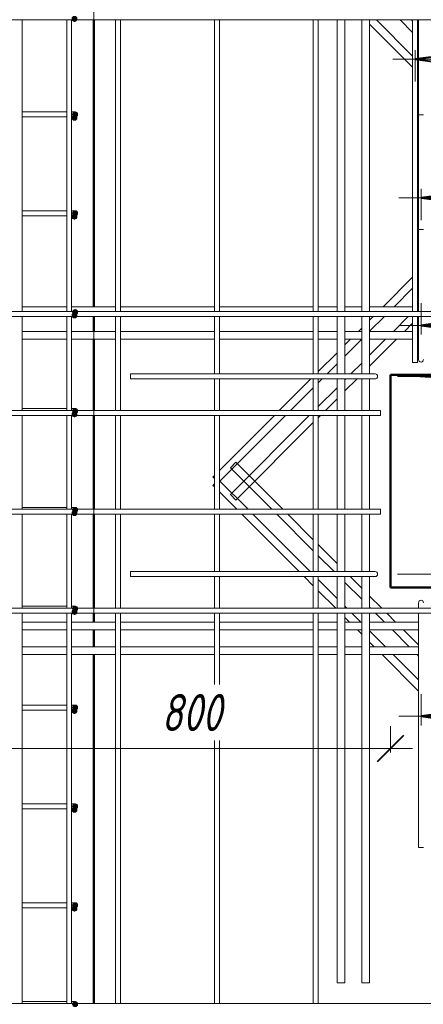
# Model space of a CAD drawing. Header units: millimetres. Extents: x -17543 to 38371, y 19974 to 27996.
# Tile 57 of 109: x 8797 to 9613, y 22157 to 24149. Entities that reach past the tile are written whole.
import ezdxf

# ---------------------------------------------------------------- set-up
doc = ezdxf.new("R2010")
doc.units = ezdxf.units.MM
doc.linetypes.add('ADSK_Линия сетки', pattern=[750, 600, -75, 0, -75])
doc.linetypes.add('ADSK_Невидимые', pattern=[150, 90, -60])
for name, color, linetype, lineweight in [('A-____-____-DIMS', 211, 'Continuous', 9), ('A-____-____-DIMS-30', 211, 'Continuous', 9), ('A-DETL-GENF-HDLN', 90, 'ADSK_Невидимые', 20), ('A-DETL-GENF-OTLN', 92, 'Continuous', 20), ('A-GLAZ-____-OTLN', 151, 'Continuous', 20), ('A-WALL-____-MCUT', 113, 'Continuous', 50), ('A-WALL-____-OTLN', 113, 'Continuous', 20), ('S-GRID-____-OTLN', 1, 'Continuous', 9), ('S-RBAR-____-MCUT', 171, 'Continuous', 20), ('S-RBAR-____-OTLN', 171, 'Continuous', 100)]:
    doc.layers.add(name, color=color, linetype=linetype, lineweight=lineweight)
doc.styles.add('GOST Common_I_1', font='GOST Common Italic.ttf', dxfattribs={"width": 0.8, "height": 75})
doc.dimstyles.new('ADSK_Для_арматуры_Основной_2_5_мм_шаг_кол-во_Стрелки_точный', dxfattribs={"dimscale": 304.8, "dimtxt": 0.247469, "dimasz": 0.295276, "dimexe": 0.147638, "dimexo": 0.000484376, "dimgap": 0.03937, "dimtad": 1, "dimdec": 0, "dimlfac": 304.8, "dimdsep": 46, "dimtxsty": 'GOST Common_I_1', "dimsah": 1, "dimcen": 0.09, "dimdle": 0.147638, "dimazin": 0, "dimtfac": 1, "dimtdec": 4, "dimtix": 1, "dimtmove": 0, "dimatfit": 3, "dimfxl": 1, "dimtvp": 1, "dimtfill": 1, "dimtolj": 1, "dimtzin": 0, "dimarcsym": 2})
doc.dimstyles.new('ADSK_Округление_5мм__Узкий_', dxfattribs={"dimscale": 304.8, "dimtxt": 0.247469, "dimasz": 0.177165, "dimexe": 0.147638, "dimexo": 0.000322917, "dimgap": 0.03937, "dimtad": 1, "dimdec": 0, "dimlfac": 304.8, "dimrnd": 5, "dimdsep": 46, "dimtxsty": 'GOST Common_I_1', "dimblk1": 'OBLIQUE', "dimblk2": 'OBLIQUE', "dimsah": 1, "dimcen": 0.09, "dimdle": 0.147638, "dimazin": 0, "dimtfac": 1, "dimtdec": 4, "dimtix": 1, "dimtmove": 0, "dimatfit": 3, "dimfxl": 1, "dimtvp": 1, "dimtfill": 1, "dimtolj": 1, "dimtzin": 0, "dimlwd": 20, "dimlwe": 20, "dimarcsym": 2})

# ---------------------------------------------------------------- blocks, each defined once
blk = doc.blocks.new('ADSK_Окно_ПроемПрямоугольный - ADSK_Окно_ПроемПрямоугольный-1463791-КЖ1_Р_ВЭ8_Армирование_3')
at = {"layer": 'A-DETL-GENF-HDLN'}
for p, q in [((53600, 23430), (52200, 23430)), ((52200, 23430), (52200, 23000)), ((53600, 23000), (53600, 23430)), ((52200, 23000), (53600, 23000))]:
    blk.add_line(p, q, dxfattribs=at)
at = {"layer": 'A-DETL-GENF-OTLN'}
for p, q in [((53514, 23344), (52200, 23430)), ((53600, 23000), (53514, 23344))]:
    blk.add_line(p, q, dxfattribs=at)
blk = doc.blocks.new('DIMBLOCK217-КЖ1_Р_ВЭ8_Армирование_3')
at = {"layer": 'A-____-____-DIMS-30', "lineweight": 40}
for points in [[(9608.8, 22739.3), (9698.8, 22727.4), (9698.8, 22751.1)], [(10808.8, 22739.3), (10718.8, 22751.1), (10718.8, 22727.4)]]:
    blk.add_hatch(color=256, dxfattribs=at).paths.add_polyline_path(points)
at = {"layer": 'A-____-____-DIMS-30'}
for p, q in [((9608.8, 22739.3), (9608.8, 22784.3)), ((10808.8, 22739.3), (10808.8, 22784.3)), ((10853.8, 22739.3), (9563.8, 22739.3)), ((9608.8, 22739.3), (9608.8, 22720.6)), ((10808.8, 22739.3), (10808.8, 22720.6))]:
    blk.add_line(p, q, dxfattribs=at)
at = {"layer": 'A-____-____-DIMS-30', "lineweight": 40}
for p, q in [((9698.8, 22751.1), (9608.8, 22739.3)), ((9698.8, 22727.4), (9698.8, 22751.1)), ((10808.8, 22739.3), (10718.8, 22751.1)), ((10718.8, 22751.1), (10718.8, 22727.4)), ((9608.8, 22739.3), (9698.8, 22727.4)), ((10718.8, 22727.4), (10808.8, 22739.3))]:
    blk.add_line(p, q, dxfattribs=at)
at = {"layer": 'A-____-____-DIMS-30', "color": 0, "insert": (10003.6, 22849.3), "char_height": 75, "width": 492.459, "attachment_point": 1, "line_spacing_factor": 1.022761, "style": 'GOST Common_I_1', "bg_fill": 3, "box_fill_scale": 1.25, "bg_fill_color": 256, "bg_fill_true_color": 13158600, "bg_fill_transparency": 0}
blk.add_mtext('200x6=1200', dxfattribs=at)
blk = doc.blocks.new('_None')
blk = doc.blocks.new('DIMBLOCK218-КЖ1_Р_ВЭ8_Армирование_3')
at = {"layer": 'A-____-____-DIMS-30', "lineweight": 40}
for points in [[(9812.1, 23427), (9800.2, 23337), (9823.9, 23337)], [(9812.1, 23027), (9823.9, 23117), (9800.2, 23117)]]:
    blk.add_hatch(color=256, dxfattribs=at).paths.add_polyline_path(points)
at = {"layer": 'A-____-____-DIMS-30'}
for p, q in [((9812.1, 23472), (9812.1, 22982)), ((9812.1, 23427), (9560.8, 23427)), ((9812.1, 23427), (9857.1, 23427)), ((9812.1, 23027), (9560.8, 23027)), ((9812.1, 23027), (9857.1, 23027))]:
    blk.add_line(p, q, dxfattribs=at)
at = {"layer": 'A-____-____-DIMS-30', "lineweight": 40}
for p, q in [((9812.1, 23427), (9800.2, 23337)), ((9823.9, 23337), (9812.1, 23427)), ((9800.2, 23337), (9823.9, 23337)), ((9823.9, 23117), (9800.2, 23117)), ((9800.2, 23117), (9812.1, 23027)), ((9812.1, 23027), (9823.9, 23117))]:
    blk.add_line(p, q, dxfattribs=at)
at = {"layer": 'A-____-____-DIMS-30', "color": 0, "insert": (9702, 23034), "char_height": 75, "width": 463.311, "attachment_point": 1, "rotation": 90, "line_spacing_factor": 1.022761, "style": 'GOST Common_I_1', "bg_fill": 3, "box_fill_scale": 1.25, "bg_fill_color": 256, "bg_fill_true_color": 13158600, "bg_fill_transparency": 0}
blk.add_mtext('200x2=400', dxfattribs=at)
blk = doc.blocks.new('DIMBLOCK220-КЖ1_Р_ВЭ8_Армирование_3')
at = {"layer": 'A-____-____-DIMS-30', "lineweight": 40}
for points in [[(9596.8, 24068.5), (9686.8, 24056.7), (9686.8, 24080.4)], [(10796.8, 24068.5), (10706.8, 24080.4), (10706.8, 24056.7)]]:
    blk.add_hatch(color=256, dxfattribs=at).paths.add_polyline_path(points)
at = {"layer": 'A-____-____-DIMS-30'}
for p, q in [((9596.8, 24068.5), (9596.8, 24087.2)), ((10796.8, 24068.5), (10796.8, 24087.2)), ((9551.8, 24068.5), (10841.8, 24068.5)), ((9596.8, 24068.5), (9596.8, 24023.5)), ((10796.8, 24068.5), (10796.8, 24023.5))]:
    blk.add_line(p, q, dxfattribs=at)
at = {"layer": 'A-____-____-DIMS-30', "lineweight": 40}
for p, q in [((9686.8, 24080.4), (9596.8, 24068.5)), ((9596.8, 24068.5), (9686.8, 24056.7)), ((9686.8, 24056.7), (9686.8, 24080.4)), ((10796.8, 24068.5), (10706.8, 24080.4)), ((10706.8, 24080.4), (10706.8, 24056.7)), ((10706.8, 24056.7), (10796.8, 24068.5))]:
    blk.add_line(p, q, dxfattribs=at)
at = {"layer": 'A-____-____-DIMS-30', "color": 0, "insert": (9991.6, 24178.5), "char_height": 75, "width": 492.459, "attachment_point": 1, "line_spacing_factor": 1.022761, "style": 'GOST Common_I_1', "bg_fill": 3, "box_fill_scale": 1.25, "bg_fill_color": 256, "bg_fill_true_color": 13158600, "bg_fill_transparency": 0}
blk.add_mtext('200x6=1200', dxfattribs=at)
blk = doc.blocks.new('DIMBLOCK221-КЖ1_Р_ВЭ8_Армирование_3')
at = {"layer": 'A-____-____-DIMS-30', "lineweight": 40}
for points in [[(9608.8, 23530.2), (9698.8, 23518.4), (9698.8, 23542.1)], [(10808.8, 23530.2), (10718.8, 23542.1), (10718.8, 23518.4)]]:
    blk.add_hatch(color=256, dxfattribs=at).paths.add_polyline_path(points)
at = {"layer": 'A-____-____-DIMS-30'}
for p, q in [((9608.8, 23530.2), (9608.8, 23575.2)), ((10808.8, 23530.2), (10808.8, 23575.2)), ((10853.8, 23530.2), (9563.8, 23530.2)), ((9608.8, 23530.2), (9608.8, 23511.6)), ((10808.8, 23530.2), (10808.8, 23511.6))]:
    blk.add_line(p, q, dxfattribs=at)
at = {"layer": 'A-____-____-DIMS-30', "lineweight": 40}
for p, q in [((9698.8, 23542.1), (9608.8, 23530.2)), ((9608.8, 23530.2), (9698.8, 23518.4)), ((9698.8, 23518.4), (9698.8, 23542.1)), ((10808.8, 23530.2), (10718.8, 23542.1)), ((10718.8, 23542.1), (10718.8, 23518.4)), ((10718.8, 23518.4), (10808.8, 23530.2))]:
    blk.add_line(p, q, dxfattribs=at)
at = {"layer": 'A-____-____-DIMS-30', "color": 0, "insert": (10003.6, 23640.2), "char_height": 75, "width": 492.459, "attachment_point": 1, "line_spacing_factor": 1.022761, "style": 'GOST Common_I_1', "bg_fill": 3, "box_fill_scale": 1.25, "bg_fill_color": 256, "bg_fill_true_color": 13158600, "bg_fill_transparency": 0}
blk.add_mtext('200x6=1200', dxfattribs=at)
blk = doc.blocks.new('DIMBLOCK222-КЖ1_Р_ВЭ8_Армирование_3')
at = {"layer": 'A-____-____-DIMS-30', "lineweight": 40}
for points in [[(9608.8, 23788), (9698.8, 23776.2), (9698.8, 23799.9)], [(10808.8, 23788), (10718.8, 23799.9), (10718.8, 23776.2)]]:
    blk.add_hatch(color=256, dxfattribs=at).paths.add_polyline_path(points)
at = {"layer": 'A-____-____-DIMS-30'}
for p, q in [((9608.8, 23788), (9608.8, 23806.7)), ((10808.8, 23788), (10808.8, 23806.7)), ((9563.8, 23788), (10853.8, 23788)), ((9608.8, 23788), (9608.8, 23743)), ((10808.8, 23788), (10808.8, 23743))]:
    blk.add_line(p, q, dxfattribs=at)
at = {"layer": 'A-____-____-DIMS-30', "lineweight": 40}
for p, q in [((9698.8, 23799.9), (9608.8, 23788)), ((9608.8, 23788), (9698.8, 23776.2)), ((9698.8, 23776.2), (9698.8, 23799.9)), ((10808.8, 23788), (10718.8, 23799.9)), ((10718.8, 23799.9), (10718.8, 23776.2)), ((10718.8, 23776.2), (10808.8, 23788))]:
    blk.add_line(p, q, dxfattribs=at)
at = {"layer": 'A-____-____-DIMS-30', "color": 0, "insert": (10003.6, 23898.1), "char_height": 75, "width": 492.459, "attachment_point": 1, "line_spacing_factor": 1.022761, "style": 'GOST Common_I_1', "bg_fill": 3, "box_fill_scale": 1.25, "bg_fill_color": 256, "bg_fill_true_color": 13158600, "bg_fill_transparency": 0}
blk.add_mtext('200x6=1200', dxfattribs=at)
blk = doc.blocks.new('DIMBLOCK248-КЖ1_Р_ВЭ8_Армирование_3')
at = {"layer": 'A-____-____-DIMS-30', "lineweight": 20}
for p, q in [((8746.8, 22674.4), (8746.8, 22719.4)), ((9546.8, 22674.4), (9546.8, 22719.4)), ((9591.8, 22674.4), (8701.8, 22674.4)), ((8746.8, 22674.4), (8746.8, 22666.2)), ((9546.8, 22674.4), (9546.8, 22666.2))]:
    blk.add_line(p, q, dxfattribs=at)
at = {"layer": 'A-____-____-DIMS-30', "lineweight": 40}
for p, q in [((8746.8, 22674.4), (8773.8, 22701.4)), ((9546.8, 22674.4), (9573.8, 22701.4)), ((8746.8, 22674.4), (8719.8, 22647.4)), ((9546.8, 22674.4), (9519.8, 22647.4))]:
    blk.add_line(p, q, dxfattribs=at)
at = {"layer": 'A-____-____-DIMS-30', "color": 0, "lineweight": 20, "insert": (9083.5, 22784.4), "char_height": 75, "width": 151.88, "attachment_point": 1, "line_spacing_factor": 1.022761, "style": 'GOST Common_I_1', "bg_fill": 3, "box_fill_scale": 1.25, "bg_fill_color": 256, "bg_fill_true_color": 13158600, "bg_fill_transparency": 0}
blk.add_mtext('800', dxfattribs=at)
blk = doc.blocks.new('_Oblique')
at = {"color": 0, "linetype": 'ByBlock', "lineweight": -2}
blk.add_line((-0.5, -0.5), (0.5, 0.5), dxfattribs=at)

msp = doc.modelspace()

# ---------------------------------------------------------------- hatches: boundary and pattern name
at = {"layer": 'S-RBAR-____-MCUT'}
h = msp.add_hatch(color=256, dxfattribs=at)
edge = h.paths.add_edge_path()
edge.add_arc((8907.5836, 24150.1721), 5, 0, 360)
for points in [[(8907.5836, 24145.1721), (8912.3389, 24148.6271), (8910.5225, 24154.2172), (8904.6447, 24154.2172), (8902.8283, 24148.6271)], [(8907.5836, 23945.1721), (8912.3389, 23948.6271), (8910.5225, 23954.2172), (8904.6447, 23954.2172), (8902.8283, 23948.6271)], [(8905.8162, 23952.9555), (8911.6941, 23952.9555), (8913.5104, 23958.5457), (8908.7552, 23962.0006), (8903.9999, 23958.5457)], [(8907.5836, 23745.1721), (8912.3389, 23748.6271), (8910.5225, 23754.2172), (8904.6447, 23754.2172), (8902.8283, 23748.6271)], [(8905.8162, 23752.9555), (8911.6941, 23752.9555), (8913.5104, 23758.5457), (8908.7552, 23762.0006), (8903.9999, 23758.5457)], [(8907.5836, 23545.1721), (8912.3389, 23548.6271), (8910.5225, 23554.2172), (8904.6447, 23554.2172), (8902.8283, 23548.6271)], [(8905.8162, 23552.9555), (8911.6941, 23552.9555), (8913.5104, 23558.5457), (8908.7552, 23562.0006), (8903.9999, 23558.5457)], [(8907.5836, 23345.1721), (8912.3389, 23348.6271), (8910.5225, 23354.2172), (8904.6447, 23354.2172), (8902.8283, 23348.6271)], [(8905.8162, 23352.9555), (8911.6941, 23352.9555), (8913.5104, 23358.5457), (8908.7552, 23362.0006), (8903.9999, 23358.5457)], [(8907.5836, 23145.1721), (8912.3389, 23148.6271), (8910.5225, 23154.2172), (8904.6447, 23154.2172), (8902.8283, 23148.6271)], [(8905.8162, 23152.9555), (8911.6941, 23152.9555), (8913.5104, 23158.5457), (8908.7552, 23162.0006), (8903.9999, 23158.5457)], [(8907.5836, 22945.1721), (8912.3389, 22948.6271), (8910.5225, 22954.2172), (8904.6447, 22954.2172), (8902.8283, 22948.6271)], [(8905.8162, 22952.9555), (8911.6941, 22952.9555), (8913.5104, 22958.5457), (8908.7552, 22962.0006), (8903.9999, 22958.5457)], [(8907.5836, 22745.1721), (8912.3389, 22748.6271), (8910.5225, 22754.2172), (8904.6447, 22754.2172), (8902.8283, 22748.6271)], [(8905.8162, 22752.9555), (8911.6941, 22752.9555), (8913.5104, 22758.5457), (8908.7552, 22762.0006), (8903.9999, 22758.5457)], [(8907.5836, 22545.1721), (8912.3389, 22548.6271), (8910.5225, 22554.2172), (8904.6447, 22554.2172), (8902.8283, 22548.6271)], [(8905.8162, 22552.9555), (8911.6941, 22552.9555), (8913.5104, 22558.5457), (8908.7552, 22562.0006), (8903.9999, 22558.5457)], [(8907.5836, 22345.1721), (8912.3389, 22348.6271), (8910.5225, 22354.2172), (8904.6447, 22354.2172), (8902.8283, 22348.6271)], [(8905.8162, 22352.9555), (8911.6941, 22352.9555), (8913.5104, 22358.5457), (8908.7552, 22362.0006), (8903.9999, 22358.5457)], [(8905.8162, 22152.9555), (8911.6941, 22152.9555), (8913.5104, 22158.5457), (8908.7552, 22162.0006), (8903.9999, 22158.5457)]]:
    msp.add_hatch(color=256, dxfattribs=at).paths.add_polyline_path(points)
h = msp.add_hatch(color=256, dxfattribs=at)
edge = h.paths.add_edge_path()
edge.add_arc((8907.5836, 23950.1721), 5, 0, 360)
h = msp.add_hatch(color=256, dxfattribs=at)
edge = h.paths.add_edge_path()
edge.add_arc((8908.7552, 23957.0006), 5, 0, 360)
h = msp.add_hatch(color=256, dxfattribs=at)
edge = h.paths.add_edge_path()
edge.add_arc((8907.5836, 23750.1721), 5, 0, 360)
h = msp.add_hatch(color=256, dxfattribs=at)
edge = h.paths.add_edge_path()
edge.add_arc((8908.7552, 23757.0006), 5, 0, 360)
h = msp.add_hatch(color=256, dxfattribs=at)
edge = h.paths.add_edge_path()
edge.add_arc((8907.5836, 23550.1721), 5, 0, 360)
h = msp.add_hatch(color=256, dxfattribs=at)
edge = h.paths.add_edge_path()
edge.add_arc((8908.7552, 23557.0006), 5, 0, 360)
h = msp.add_hatch(color=256, dxfattribs=at)
edge = h.paths.add_edge_path()
edge.add_arc((8907.5836, 23350.1721), 5, 0, 360)
h = msp.add_hatch(color=256, dxfattribs=at)
edge = h.paths.add_edge_path()
edge.add_arc((8908.7552, 23357.0006), 5, 0, 360)
h = msp.add_hatch(color=256, dxfattribs=at)
edge = h.paths.add_edge_path()
edge.add_arc((8907.5836, 23150.1721), 5, 0, 360)
h = msp.add_hatch(color=256, dxfattribs=at)
edge = h.paths.add_edge_path()
edge.add_arc((8908.7552, 23157.0006), 5, 0, 360)
h = msp.add_hatch(color=256, dxfattribs=at)
edge = h.paths.add_edge_path()
edge.add_arc((8907.5836, 22950.1721), 5, 0, 360)
h = msp.add_hatch(color=256, dxfattribs=at)
edge = h.paths.add_edge_path()
edge.add_arc((8908.7552, 22957.0006), 5, 0, 360)
h = msp.add_hatch(color=256, dxfattribs=at)
edge = h.paths.add_edge_path()
edge.add_arc((8907.5836, 22750.1721), 5, 0, 360)
h = msp.add_hatch(color=256, dxfattribs=at)
edge = h.paths.add_edge_path()
edge.add_arc((8908.7552, 22757.0006), 5, 0, 360)
h = msp.add_hatch(color=256, dxfattribs=at)
edge = h.paths.add_edge_path()
edge.add_arc((8907.5836, 22550.1721), 5, 0, 360)
h = msp.add_hatch(color=256, dxfattribs=at)
edge = h.paths.add_edge_path()
edge.add_arc((8908.7552, 22557.0006), 5, 0, 360)
h = msp.add_hatch(color=256, dxfattribs=at)
edge = h.paths.add_edge_path()
edge.add_arc((8907.5836, 22350.1721), 5, 0, 360)
h = msp.add_hatch(color=256, dxfattribs=at)
edge = h.paths.add_edge_path()
edge.add_arc((8908.7552, 22357.0006), 5, 0, 360)
h = msp.add_hatch(color=256, dxfattribs=at)
edge = h.paths.add_edge_path()
edge.add_arc((8908.7552, 22157.0006), 5, 0, 360)

# ---------------------------------------------------------------- linework, layer by layer
at = {"layer": 'A-WALL-____-MCUT'}
for p, q in [((8946.756, 23568.0006), (8946.756, 24148.0006)), ((8946.756, 23518.0006), (8946.756, 23548.0006)), ((8946.756, 23358.0006), (8946.756, 23502.0006)), ((8946.756, 23158.0006), (8946.756, 23348.0006)), ((8946.756, 22958.0006), (8946.756, 23148.0006)), ((8946.756, 22930.0006), (8946.756, 22948.0006)), ((8946.756, 22880.0006), (8946.756, 22914.0006)), ((8946.756, 22158.0006), (8946.756, 22864.0006))]:
    msp.add_line(p, q, dxfattribs=at)
at = {"layer": 'A-WALL-____-OTLN', "lineweight": 50}
for p, q in [((9546.756, 23430), (10946.756, 23430)), ((9546.756, 23000), (9546.756, 23430)), ((10946.756, 23000), (9546.756, 23000))]:
    msp.add_line(p, q, dxfattribs=at)
at = {"layer": 'S-GRID-____-OTLN', "linetype": 'ADSK_Линия сетки'}
msp.add_line((8946.756, 20687.5883), (8946.756, 26800), dxfattribs=at)
at = {"layer": 'S-RBAR-____-MCUT'}
for p, q in [((8902.8283, 24148.6271), (8907.5836, 24145.1721)), ((8907.5836, 24145.1721), (8912.3389, 24148.6271)), ((8904.6447, 23954.2172), (8902.8283, 23948.6271)), ((8902.8283, 23948.6271), (8907.5836, 23945.1721)), ((8908.7552, 23962.0006), (8903.9999, 23958.5457)), ((8903.9999, 23958.5457), (8905.8162, 23952.9555)), ((8910.5225, 23954.2172), (8904.6447, 23954.2172)), ((8905.8162, 23952.9555), (8911.6941, 23952.9555)), ((8907.5836, 23945.1721), (8912.3389, 23948.6271)), ((8913.5104, 23958.5457), (8908.7552, 23962.0006)), ((8912.3389, 23948.6271), (8910.5225, 23954.2172)), ((8911.6941, 23952.9555), (8913.5104, 23958.5457)), ((8904.6447, 23754.2172), (8902.8283, 23748.6271)), ((8902.8283, 23748.6271), (8907.5836, 23745.1721)), ((8908.7552, 23762.0006), (8903.9999, 23758.5457)), ((8903.9999, 23758.5457), (8905.8162, 23752.9555)), ((8910.5225, 23754.2172), (8904.6447, 23754.2172)), ((8905.8162, 23752.9555), (8911.6941, 23752.9555)), ((8907.5836, 23745.1721), (8912.3389, 23748.6271)), ((8913.5104, 23758.5457), (8908.7552, 23762.0006)), ((8912.3389, 23748.6271), (8910.5225, 23754.2172)), ((8911.6941, 23752.9555), (8913.5104, 23758.5457)), ((8904.6447, 23554.2172), (8902.8283, 23548.6271)), ((8902.8283, 23548.6271), (8907.5836, 23545.1721)), ((8908.7552, 23562.0006), (8903.9999, 23558.5457)), ((8903.9999, 23558.5457), (8905.8162, 23552.9555)), ((8910.5225, 23554.2172), (8904.6447, 23554.2172)), ((8905.8162, 23552.9555), (8911.6941, 23552.9555)), ((8907.5836, 23545.1721), (8912.3389, 23548.6271)), ((8913.5104, 23558.5457), (8908.7552, 23562.0006)), ((8912.3389, 23548.6271), (8910.5225, 23554.2172)), ((8911.6941, 23552.9555), (8913.5104, 23558.5457)), ((8904.6447, 23354.2172), (8902.8283, 23348.6271)), ((8902.8283, 23348.6271), (8907.5836, 23345.1721)), ((8908.7552, 23362.0006), (8903.9999, 23358.5457)), ((8903.9999, 23358.5457), (8905.8162, 23352.9555)), ((8910.5225, 23354.2172), (8904.6447, 23354.2172)), ((8905.8162, 23352.9555), (8911.6941, 23352.9555)), ((8907.5836, 23345.1721), (8912.3389, 23348.6271)), ((8913.5104, 23358.5457), (8908.7552, 23362.0006)), ((8912.3389, 23348.6271), (8910.5225, 23354.2172)), ((8911.6941, 23352.9555), (8913.5104, 23358.5457)), ((8904.6447, 23154.2172), (8902.8283, 23148.6271)), ((8902.8283, 23148.6271), (8907.5836, 23145.1721)), ((8908.7552, 23162.0006), (8903.9999, 23158.5457)), ((8903.9999, 23158.5457), (8905.8162, 23152.9555)), ((8910.5225, 23154.2172), (8904.6447, 23154.2172)), ((8905.8162, 23152.9555), (8911.6941, 23152.9555)), ((8907.5836, 23145.1721), (8912.3389, 23148.6271)), ((8913.5104, 23158.5457), (8908.7552, 23162.0006)), ((8912.3389, 23148.6271), (8910.5225, 23154.2172)), ((8911.6941, 23152.9555), (8913.5104, 23158.5457)), ((8904.6447, 22954.2172), (8902.8283, 22948.6271)), ((8902.8283, 22948.6271), (8907.5836, 22945.1721)), ((8908.7552, 22962.0006), (8903.9999, 22958.5457)), ((8903.9999, 22958.5457), (8905.8162, 22952.9555)), ((8910.5225, 22954.2172), (8904.6447, 22954.2172)), ((8905.8162, 22952.9555), (8911.6941, 22952.9555)), ((8907.5836, 22945.1721), (8912.3389, 22948.6271)), ((8913.5104, 22958.5457), (8908.7552, 22962.0006)), ((8912.3389, 22948.6271), (8910.5225, 22954.2172)), ((8911.6941, 22952.9555), (8913.5104, 22958.5457)), ((8904.6447, 22754.2172), (8902.8283, 22748.6271)), ((8908.7552, 22762.0006), (8903.9999, 22758.5457)), ((8903.9999, 22758.5457), (8905.8162, 22752.9555)), ((8910.5225, 22754.2172), (8904.6447, 22754.2172)), ((8905.8162, 22752.9555), (8911.6941, 22752.9555)), ((8913.5104, 22758.5457), (8908.7552, 22762.0006)), ((8912.3389, 22748.6271), (8910.5225, 22754.2172)), ((8911.6941, 22752.9555), (8913.5104, 22758.5457)), ((8902.8283, 22748.6271), (8907.5836, 22745.1721)), ((8907.5836, 22745.1721), (8912.3389, 22748.6271)), ((8904.6447, 22554.2172), (8902.8283, 22548.6271)), ((8908.7552, 22562.0006), (8903.9999, 22558.5457)), ((8903.9999, 22558.5457), (8905.8162, 22552.9555)), ((8910.5225, 22554.2172), (8904.6447, 22554.2172)), ((8905.8162, 22552.9555), (8911.6941, 22552.9555)), ((8913.5104, 22558.5457), (8908.7552, 22562.0006)), ((8912.3389, 22548.6271), (8910.5225, 22554.2172)), ((8911.6941, 22552.9555), (8913.5104, 22558.5457)), ((8902.8283, 22548.6271), (8907.5836, 22545.1721)), ((8907.5836, 22545.1721), (8912.3389, 22548.6271)), ((8904.6447, 22354.2172), (8902.8283, 22348.6271)), ((8908.7552, 22362.0006), (8903.9999, 22358.5457)), ((8903.9999, 22358.5457), (8905.8162, 22352.9555)), ((8910.5225, 22354.2172), (8904.6447, 22354.2172)), ((8905.8162, 22352.9555), (8911.6941, 22352.9555)), ((8913.5104, 22358.5457), (8908.7552, 22362.0006)), ((8912.3389, 22348.6271), (8910.5225, 22354.2172)), ((8911.6941, 22352.9555), (8913.5104, 22358.5457)), ((8902.8283, 22348.6271), (8907.5836, 22345.1721)), ((8907.5836, 22345.1721), (8912.3389, 22348.6271)), ((8908.7552, 22162.0006), (8903.9999, 22158.5457)), ((8903.9999, 22158.5457), (8905.8162, 22152.9555)), ((8913.5104, 22158.5457), (8908.7552, 22162.0006)), ((8911.6941, 22152.9555), (8913.5104, 22158.5457))]:
    msp.add_line(p, q, dxfattribs=at)
for centre in [(8907.5836, 24150.1721), (8907.5836, 23950.1721), (8908.7552, 23957.0006), (8907.5836, 23750.1721), (8908.7552, 23757.0006), (8907.5836, 23550.1721), (8908.7552, 23557.0006), (8907.5836, 23350.1721), (8908.7552, 23357.0006), (8907.5836, 23150.1721), (8908.7552, 23157.0006), (8907.5836, 22950.1721), (8908.7552, 22957.0006), (8907.5836, 22750.1721), (8908.7552, 22757.0006), (8907.5836, 22550.1721), (8908.7552, 22557.0006), (8907.5836, 22350.1721), (8908.7552, 22357.0006), (8908.7552, 22157.0006)]:
    msp.add_circle(centre, 5, dxfattribs=at)
at = {"layer": 'S-RBAR-____-OTLN', "lineweight": 20}
for p, q in [((11721.7557, 24148.0006), (6461.7557, 24148.0006)), ((8801.7557, 23558.0006), (8801.7557, 24148.0006)), ((8891.7557, 23558.0006), (8891.7557, 24148.0006)), ((8901.7557, 23558.0006), (8901.7557, 24148.0006)), ((8990.7557, 23558.0006), (8990.7557, 24148.0006)), ((9000.7557, 23558.0006), (9000.7557, 24148.0006)), ((9190.7557, 23558.0006), (9190.7557, 24148.0006)), ((9200.7557, 23558.0006), (9200.7557, 24148.0006)), ((9390.7557, 23558.0006), (9390.7557, 24148.0006)), ((9400.7557, 23558.0006), (9400.7557, 24148.0006)), ((9438.7557, 23558.0006), (9438.7557, 24148.0006)), ((9454.7557, 23558.0006), (9454.7557, 24148.0006)), ((9488.7557, 23558.0006), (9488.7557, 24148.0006)), ((9504.7557, 23558.0006), (9504.7557, 24148.0006)), ((9518.648, 24148.0006), (9591.7557, 24074.893)), ((9566.7313, 24148.0006), (9591.7557, 24122.9762)), ((9589.3587, 24148.0006), (9591.7557, 24145.6036)), ((9591.7557, 23558.0006), (9591.7557, 24148.0006)), ((9601.7557, 23558.0006), (9601.7557, 24148.0006)), ((9603.7557, 23724.0006), (9603.7557, 24148.0006)), ((9504.7557, 24139.2656), (9591.7557, 24052.2656)), ((9601.7557, 24135.6036), (9603.7557, 24133.6036)), ((9601.7557, 24112.9762), (9603.7557, 24110.9762)), ((9601.7557, 24064.893), (9603.7557, 24062.893)), ((9601.7557, 24042.2656), (9603.7557, 24040.2656)), ((8813.7552, 23962.0006), (8801.6586, 23962.0006)), ((8813.7552, 23952.0006), (8801.6586, 23952.0006)), ((8878.7552, 23962.0006), (8813.7552, 23962.0006)), ((8878.7552, 23952.0006), (8813.7552, 23952.0006)), ((8891.8379, 23962.0006), (8878.7552, 23962.0006)), ((8891.8379, 23952.0006), (8878.7552, 23952.0006)), ((8908.7552, 23962.0006), (8901.9449, 23962.0006)), ((8908.7552, 23952.0006), (8901.9449, 23952.0006)), ((9603.7557, 23956.0006), (9603.7557, 23558.0006)), ((9603.7557, 23956.0006), (9613.7557, 23956.0006)), ((8813.7552, 23762.0006), (8801.6586, 23762.0006)), ((8813.7552, 23752.0006), (8801.6586, 23752.0006)), ((8878.7552, 23762.0006), (8813.7552, 23762.0006)), ((8878.7552, 23752.0006), (8813.7552, 23752.0006)), ((8891.8379, 23762.0006), (8878.7552, 23762.0006)), ((8891.8379, 23752.0006), (8878.7552, 23752.0006)), ((8908.7552, 23762.0006), (8901.9449, 23762.0006)), ((8908.7552, 23752.0006), (8901.9449, 23752.0006)), ((9613.7557, 23724.0006), (9603.7557, 23724.0006)), ((9591.7557, 23627.7357), (9532.0206, 23568.0006)), ((9603.7557, 23639.7357), (9601.7557, 23637.7357)), ((9603.7557, 23617.1083), (9601.7557, 23615.1083)), ((9591.7557, 23605.1083), (9554.648, 23568.0006)), ((8801.7557, 23568.0006), (8891.7557, 23568.0006)), ((8901.7557, 23568.0006), (8990.7557, 23568.0006)), ((9000.7557, 23568.0006), (9190.7557, 23568.0006)), ((9200.7557, 23568.0006), (9390.7557, 23568.0006)), ((9400.7557, 23568.0006), (9438.7557, 23568.0006)), ((9454.7557, 23568.0006), (9488.7557, 23568.0006)), ((9504.7557, 23568.0006), (9591.7557, 23568.0006)), ((9601.7557, 23568.0006), (9603.7557, 23568.0006)), ((9603.7557, 23569.025), (9602.7313, 23568.0006)), ((11721.7557, 23558.0006), (6461.7557, 23558.0006)), ((11721.7557, 23548.0006), (6461.7557, 23548.0006)), ((8801.7557, 23358.0006), (8801.7557, 23548.0006)), ((8891.7557, 23358.0006), (8891.7557, 23548.0006)), ((8901.7557, 23358.0006), (8901.7557, 23548.0006)), ((8990.7557, 23358.0006), (8990.7557, 23548.0006)), ((9000.7557, 23358.0006), (9000.7557, 23548.0006)), ((9190.7557, 23432.0006), (9190.7557, 23548.0006)), ((9200.7557, 23432.0006), (9200.7557, 23548.0006)), ((9390.7557, 23432.0006), (9390.7557, 23548.0006)), ((9400.7557, 23432.0006), (9400.7557, 23548.0006)), ((9438.7557, 23432.0006), (9438.7557, 23548.0006)), ((9454.7557, 23432.0006), (9454.7557, 23548.0006)), ((9488.7557, 23432.0006), (9488.7557, 23548.0006)), ((9512.0206, 23548.0006), (9504.7557, 23540.7357)), ((9534.648, 23548.0006), (9504.7557, 23518.1083)), ((9504.7557, 23432.0006), (9504.7557, 23548.0006)), ((9582.7313, 23548.0006), (9552.7313, 23518.0006)), ((9591.7557, 23455.0006), (9591.7557, 23548.0006)), ((9601.7557, 23455.0006), (9601.7557, 23548.0006)), ((9603.7557, 23546.3976), (9601.7557, 23544.3976)), ((9603.7557, 23548.0006), (9603.7557, 23491.0006)), ((9591.7557, 23534.3976), (9575.3587, 23518.0006)), ((8801.7557, 23518.0006), (8891.7557, 23518.0006)), ((8901.7557, 23518.0006), (8990.7557, 23518.0006)), ((9000.7557, 23518.0006), (9190.7557, 23518.0006)), ((9200.7557, 23518.0006), (9390.7557, 23518.0006)), ((9400.7557, 23518.0006), (9438.7557, 23518.0006)), ((9454.7557, 23518.0006), (9488.7557, 23518.0006)), ((9488.7557, 23524.7357), (9482.0206, 23518.0006)), ((9504.7557, 23518.0006), (9591.7557, 23518.0006)), ((9601.7557, 23518.0006), (9603.7557, 23518.0006)), ((8801.7557, 23502.0006), (8891.7557, 23502.0006)), ((8901.7557, 23502.0006), (8990.7557, 23502.0006)), ((9000.7557, 23502.0006), (9190.7557, 23502.0006)), ((9200.7557, 23502.0006), (9390.7557, 23502.0006)), ((9400.7557, 23502.0006), (9438.7557, 23502.0006)), ((9466.0206, 23502.0006), (9454.7557, 23490.7357)), ((9488.648, 23502.0006), (9454.7557, 23468.1083)), ((9454.7557, 23502.0006), (9488.7557, 23502.0006)), ((9536.7313, 23502.0006), (9504.7557, 23470.025)), ((9559.3587, 23502.0006), (9504.7557, 23447.3976)), ((9504.7557, 23502.0006), (9591.7557, 23502.0006)), ((9601.7557, 23502.0006), (9603.7557, 23502.0006)), ((9603.7557, 23461.0006), (9603.7557, 23491.0006)), ((9438.7557, 23474.7357), (9400.7557, 23436.7357)), ((9438.7557, 23452.1083), (9418.648, 23432.0006)), ((9488.7557, 23454.025), (9466.7313, 23432.0006)), ((9601.7557, 23455.0006), (9591.7557, 23455.0006)), ((9020.7557, 23432.0006), (9485.7557, 23432.0006)), ((9020.7557, 23422.0006), (9020.7557, 23432.0006)), ((9515.7557, 23432.0006), (9485.7557, 23432.0006)), ((9020.7557, 23422.0006), (9485.7557, 23422.0006)), ((9190.7557, 23358.0006), (9190.7557, 23422.0006)), ((9200.7557, 23358.0006), (9200.7557, 23422.0006)), ((9386.0206, 23422.0006), (9322.0206, 23358.0006)), ((9390.7557, 23358.0006), (9390.7557, 23422.0006)), ((9400.7557, 23358.0006), (9400.7557, 23422.0006)), ((9408.648, 23422.0006), (9400.7557, 23414.1083)), ((9438.7557, 23358.0006), (9438.7557, 23422.0006)), ((9456.7313, 23422.0006), (9454.7557, 23420.025)), ((9479.3587, 23422.0006), (9454.7557, 23397.3976)), ((9454.7557, 23358.0006), (9454.7557, 23422.0006)), ((9515.7557, 23422.0006), (9485.7557, 23422.0006)), ((9488.7557, 23358.0006), (9488.7557, 23422.0006)), ((9504.7557, 23358.0006), (9504.7557, 23422.0006)), ((9390.7557, 23404.1083), (9344.648, 23358.0006)), ((9438.7557, 23404.025), (9400.7557, 23366.025)), ((9438.7557, 23381.3976), (9415.3587, 23358.0006)), ((6461.7557, 23358.0006), (9526.7557, 23358.0006)), ((6461.7557, 23348.0006), (9526.7557, 23348.0006)), ((8813.7552, 23362.0006), (8801.6586, 23362.0006)), ((8801.7557, 23158.0006), (8801.7557, 23348.0006)), ((8878.7552, 23362.0006), (8813.7552, 23362.0006)), ((8891.8379, 23362.0006), (8878.7552, 23362.0006)), ((8891.7557, 23158.0006), (8891.7557, 23348.0006)), ((8901.7557, 23158.0006), (8901.7557, 23348.0006)), ((8908.7552, 23362.0006), (8901.9449, 23362.0006)), ((8990.7557, 23158.0006), (8990.7557, 23348.0006)), ((9000.7557, 23158.0006), (9000.7557, 23348.0006)), ((9190.7557, 23158.0006), (9190.7557, 23348.0006)), ((9312.0206, 23348.0006), (9200.7557, 23236.7357)), ((9334.648, 23348.0006), (9200.7557, 23214.1083)), ((9200.7557, 23158.0006), (9200.7557, 23348.0006)), ((9382.7313, 23348.0006), (9222.9008, 23188.1701)), ((9390.7557, 23158.0006), (9390.7557, 23348.0006)), ((9400.7557, 23158.0006), (9400.7557, 23348.0006)), ((9405.3587, 23348.0006), (9400.7557, 23343.3976)), ((9438.7557, 23158.0006), (9438.7557, 23348.0006)), ((9454.7557, 23158.0006), (9454.7557, 23348.0006)), ((9488.7557, 23158.0006), (9488.7557, 23348.0006)), ((9504.7557, 23158.0006), (9504.7557, 23348.0006)), ((9526.7557, 23348.0006), (9526.7557, 23358.0006)), ((9390.7557, 23333.3976), (9234.2145, 23176.8564)), ((9222.9008, 23241.8311), (9234.2145, 23253.1448)), ((9234.2145, 23253.1448), (9329.3587, 23158.0006)), ((9222.9008, 23241.8311), (9306.7313, 23158.0006)), ((9190.7557, 23226.7357), (9187.5454, 23223.5254)), ((9187.5454, 23223.5254), (9190.7557, 23220.3152)), ((9187.5454, 23206.4758), (9190.7557, 23209.686)), ((9200.7557, 23215.893), (9258.648, 23158.0006)), ((9187.5454, 23206.4758), (9190.7557, 23203.2656)), ((9200.7557, 23193.2656), (9236.0206, 23158.0006)), ((9222.9008, 23188.1701), (9234.2145, 23176.8564)), ((6461.7557, 23158.0006), (9526.7557, 23158.0006)), ((6461.7557, 23148.0006), (9526.7557, 23148.0006)), ((8813.7552, 23162.0006), (8801.6586, 23162.0006)), ((8801.7557, 22958.0006), (8801.7557, 23148.0006)), ((8878.7552, 23162.0006), (8813.7552, 23162.0006)), ((8891.8379, 23162.0006), (8878.7552, 23162.0006)), ((8891.7557, 22958.0006), (8891.7557, 23148.0006)), ((8901.7557, 22958.0006), (8901.7557, 23148.0006)), ((8908.7552, 23162.0006), (8901.9449, 23162.0006)), ((8990.7557, 22958.0006), (8990.7557, 23148.0006)), ((9000.7557, 22958.0006), (9000.7557, 23148.0006)), ((9190.7557, 23032.0006), (9190.7557, 23148.0006)), ((9200.7557, 23032.0006), (9200.7557, 23148.0006)), ((9246.0206, 23148.0006), (9362.0206, 23032.0006)), ((9268.648, 23148.0006), (9384.648, 23032.0006)), ((9316.7313, 23148.0006), (9390.7557, 23073.9762)), ((9339.3587, 23148.0006), (9390.7557, 23096.6036)), ((9390.7557, 23032.0006), (9390.7557, 23148.0006)), ((9400.7557, 23032.0006), (9400.7557, 23148.0006)), ((9438.7557, 23032.0006), (9438.7557, 23148.0006)), ((9454.7557, 23032.0006), (9454.7557, 23148.0006)), ((9488.7557, 23032.0006), (9488.7557, 23148.0006)), ((9504.7557, 23032.0006), (9504.7557, 23148.0006)), ((9526.7557, 23148.0006), (9526.7557, 23158.0006)), ((9400.7557, 23086.6036), (9438.7557, 23048.6036)), ((9400.7557, 23063.9762), (9432.7313, 23032.0006)), ((9020.7557, 23032.0006), (9485.7557, 23032.0006)), ((9020.7557, 23022.0006), (9020.7557, 23032.0006)), ((9454.7557, 23032.6036), (9455.3587, 23032.0006)), ((9515.7557, 23032.0006), (9485.7557, 23032.0006)), ((9020.7557, 23022.0006), (9485.7557, 23022.0006)), ((9190.7557, 22958.0006), (9190.7557, 23022.0006)), ((9200.7557, 22958.0006), (9200.7557, 23022.0006)), ((9372.0206, 23022.0006), (9390.7557, 23003.2656)), ((9390.7557, 22958.0006), (9390.7557, 23022.0006)), ((9400.7557, 22958.0006), (9400.7557, 23022.0006)), ((9400.7557, 23015.893), (9438.7557, 22977.893)), ((9438.7557, 22958.0006), (9438.7557, 23022.0006)), ((9454.7557, 22958.0006), (9454.7557, 23022.0006)), ((9454.7557, 23009.9762), (9488.7557, 22975.9762)), ((9465.3587, 23022.0006), (9488.7557, 22998.6036)), ((9515.7557, 23022.0006), (9485.7557, 23022.0006)), ((9488.7557, 22958.0006), (9488.7557, 23022.0006)), ((9504.7557, 22958.0006), (9504.7557, 23022.0006)), ((9400.7557, 22993.2656), (9436.0206, 22958.0006)), ((9504.7557, 22982.6036), (9529.3587, 22958.0006)), ((9603.7557, 22969.0006), (9603.7557, 22958.1463)), ((4421.7557, 22958.0006), (11721.7557, 22958.0006)), ((4421.7557, 22948.0006), (11721.7557, 22948.0006)), ((8813.7552, 22962.0006), (8801.6586, 22962.0006)), ((8801.7557, 22158.0006), (8801.7557, 22948.0006)), ((8878.7552, 22962.0006), (8813.7552, 22962.0006)), ((8891.8379, 22962.0006), (8878.7552, 22962.0006)), ((8891.7557, 22158.0006), (8891.7557, 22948.0006)), ((8901.7557, 22158.0006), (8901.7557, 22948.0006)), ((8908.7552, 22962.0006), (8901.9449, 22962.0006)), ((8990.7557, 22158.0006), (8990.7557, 22948.0006)), ((9000.7557, 22158.0006), (9000.7557, 22948.0006)), ((9190.7557, 22158.0006), (9190.7557, 22948.0006)), ((9200.7557, 22158.0006), (9200.7557, 22948.0006)), ((9390.7557, 22158.0006), (9390.7557, 22948.0006)), ((9400.7557, 22158.0006), (9400.7557, 22948.0006)), ((9438.7557, 22200.0006), (9438.7557, 22948.0006)), ((9454.7557, 22961.893), (9458.648, 22958.0006)), ((9454.7557, 22200.0006), (9454.7557, 22948.0006)), ((9468.648, 22948.0006), (9486.648, 22930.0006)), ((9488.7557, 22200.0006), (9488.7557, 22948.0006)), ((9504.7557, 22959.9762), (9506.7313, 22958.0006)), ((9504.7557, 22200.0006), (9504.7557, 22948.0006)), ((9516.7313, 22948.0006), (9534.7313, 22930.0006)), ((9539.3587, 22948.0006), (9557.3587, 22930.0006)), ((9603.7557, 22948.0524), (9603.7557, 22939.0006)), ((8801.7557, 22930.0006), (8891.7557, 22930.0006)), ((8901.7557, 22930.0006), (8990.7557, 22930.0006)), ((9000.7557, 22930.0006), (9190.7557, 22930.0006)), ((9200.7557, 22930.0006), (9390.7557, 22930.0006)), ((9400.7557, 22930.0006), (9438.7557, 22930.0006)), ((9454.7557, 22939.2656), (9464.0206, 22930.0006)), ((9454.7557, 22930.0006), (9488.7557, 22930.0006)), ((9504.7557, 22930.0006), (9603.7557, 22930.0006)), ((9603.7557, 22474.0006), (9603.7557, 22939.0006)), ((8801.7557, 22914.0006), (8891.7557, 22914.0006)), ((8901.7557, 22914.0006), (8990.7557, 22914.0006)), ((9000.7557, 22914.0006), (9190.7557, 22914.0006)), ((9200.7557, 22914.0006), (9390.7557, 22914.0006)), ((9400.7557, 22914.0006), (9438.7557, 22914.0006)), ((9454.7557, 22914.0006), (9488.7557, 22914.0006)), ((9480.0206, 22914.0006), (9488.7557, 22905.2656)), ((9504.7557, 22914.0006), (9603.7557, 22914.0006)), ((9504.7557, 22911.893), (9536.648, 22880.0006)), ((9550.7313, 22914.0006), (9584.7313, 22880.0006)), ((9573.3587, 22914.0006), (9603.7557, 22883.6036)), ((9504.7557, 22889.2656), (9514.0206, 22880.0006)), ((8801.7557, 22880.0006), (8891.7557, 22880.0006)), ((8901.7557, 22880.0006), (8990.7557, 22880.0006)), ((9000.7557, 22880.0006), (9190.7557, 22880.0006)), ((9200.7557, 22880.0006), (9390.7557, 22880.0006)), ((9400.7557, 22880.0006), (9438.7557, 22880.0006)), ((9454.7557, 22880.0006), (9488.7557, 22880.0006)), ((9504.7557, 22880.0006), (9603.7557, 22880.0006)), ((8801.7557, 22864.0006), (8891.7557, 22864.0006)), ((8901.7557, 22864.0006), (8990.7557, 22864.0006)), ((9000.7557, 22864.0006), (9190.7557, 22864.0006)), ((9200.7557, 22864.0006), (9390.7557, 22864.0006)), ((9400.7557, 22864.0006), (9438.7557, 22864.0006)), ((9454.7557, 22864.0006), (9488.7557, 22864.0006)), ((9504.7557, 22864.0006), (9603.7557, 22864.0006)), ((9530.0206, 22864.0006), (9603.7557, 22790.2656)), ((9552.648, 22864.0006), (9603.7557, 22812.893)), ((9600.7313, 22864.0006), (9603.7557, 22860.9762)), ((8813.7552, 22762.0006), (8801.6586, 22762.0006)), ((8813.7552, 22752.0006), (8801.6586, 22752.0006)), ((8878.7552, 22762.0006), (8813.7552, 22762.0006)), ((8878.7552, 22752.0006), (8813.7552, 22752.0006)), ((8891.8379, 22762.0006), (8878.7552, 22762.0006)), ((8891.8379, 22752.0006), (8878.7552, 22752.0006)), ((8908.7552, 22762.0006), (8901.9449, 22762.0006)), ((8908.7552, 22752.0006), (8901.9449, 22752.0006)), ((8813.7552, 22562.0006), (8801.6586, 22562.0006)), ((8813.7552, 22552.0006), (8801.6586, 22552.0006)), ((8878.7552, 22562.0006), (8813.7552, 22562.0006)), ((8878.7552, 22552.0006), (8813.7552, 22552.0006)), ((8891.8379, 22562.0006), (8878.7552, 22562.0006)), ((8891.8379, 22552.0006), (8878.7552, 22552.0006)), ((8908.7552, 22562.0006), (8901.9449, 22562.0006)), ((8908.7552, 22552.0006), (8901.9449, 22552.0006)), ((9613.7557, 22474.0006), (9603.7557, 22474.0006)), ((8813.7552, 22362.0006), (8801.6586, 22362.0006)), ((8813.7552, 22352.0006), (8801.6586, 22352.0006)), ((8878.7552, 22362.0006), (8813.7552, 22362.0006)), ((8878.7552, 22352.0006), (8813.7552, 22352.0006)), ((8891.8379, 22362.0006), (8878.7552, 22362.0006)), ((8891.8379, 22352.0006), (8878.7552, 22352.0006)), ((8908.7552, 22362.0006), (8901.9449, 22362.0006)), ((8908.7552, 22352.0006), (8901.9449, 22352.0006)), ((9454.7557, 22200.0006), (9438.7557, 22200.0006)), ((9504.7557, 22200.0006), (9488.7557, 22200.0006)), ((4421.7557, 22158.0006), (11721.7557, 22158.0006)), ((8813.7552, 22162.0006), (8801.6586, 22162.0006)), ((8878.7552, 22162.0006), (8813.7552, 22162.0006)), ((8891.8379, 22162.0006), (8878.7552, 22162.0006)), ((8908.7552, 22162.0006), (8901.9449, 22162.0006))]:
    msp.add_line(p, q, dxfattribs=at)
for centre, start, end in [((8908.7552, 23957.0006), 270, 90), ((8908.7552, 23757.0006), 270, 90), ((9608.7557, 23461.0006), 180, 0), ((9608.7557, 23461.0006), 180, 195), ((9608.7557, 23461.0006), 210, 240), ((9608.7557, 23461.0006), 300, 330), ((9515.7557, 23427.0006), 270, 90), ((9515.7557, 23427.0006), 30, 60), ((9515.7557, 23427.0006), 270, 285), ((9515.7557, 23427.0006), 300, 330), ((8908.7552, 23357.0006), 15, 90), ((8908.7552, 23157.0006), 15, 90), ((9515.7557, 23027.0006), 270, 90), ((9515.7557, 23027.0006), 30, 60), ((9515.7557, 23027.0006), 270, 285), ((9515.7557, 23027.0006), 300, 330), ((9608.7557, 22969.0006), 0, 180), ((9608.7557, 22969.0006), 120, 150), ((9608.7557, 22969.0006), 30, 60), ((8908.7552, 22957.0006), 15, 90), ((8908.7552, 22757.0006), 270, 90), ((8908.7552, 22557.0006), 270, 90), ((8908.7552, 22357.0006), 270, 90), ((8908.7552, 22157.0006), 15, 90)]:
    msp.add_arc(centre, 5, start, end, dxfattribs=at)

# ---------------------------------------------------------------- block references
at = {"layer": 'A-GLAZ-____-OTLN'}
msp.add_blockref('ADSK_Окно_ПроемПрямоугольный - ADSK_Окно_ПроемПрямоугольный-1463791-КЖ1_Р_ВЭ8_Армирование_3', (-42653.244, 0), dxfattribs=at)

# ---------------------------------------------------------------- next in the draw order: dimensions: what is measured, and where the dimension line sits
at = {"layer": 'A-____-____-DIMS'}
for base, p1, p2, picture, middle in [((10796.7557, 24068.5122), (9596.7557, 24132.1518), (10796.7557, 24132.1518), 'DIMBLOCK220-КЖ1_Р_ВЭ8_Армирование_3', (10196.7557, 24118.0122)), ((10808.7557, 23788.0498), (9608.7557, 23851.6894), (10808.7557, 23851.6894), 'DIMBLOCK222-КЖ1_Р_ВЭ8_Армирование_3', (10208.7557, 23837.5498)), ((9608.7557, 22739.2718), (10808.7557, 22675.6322), (9608.7557, 22675.6322), 'DIMBLOCK217-КЖ1_Р_ВЭ8_Армирование_3', (10208.7557, 22788.7718))]:
    dim = msp.add_linear_dim(base=base, p1=p1, p2=p2, text='200x6=1200', dimstyle='ADSK_Для_арматуры_Основной_2_5_мм_шаг_кол-во_Стрелки_точный', override={"dimpost": '<>', "dimblk1": 'None', "dimblk2": 'None', "dimsah": 1, "dimfxl": 1200}, dxfattribs=at)
    dim.commit()
    dim.dimension.update_dxf_attribs({"geometry": picture, "text_midpoint": middle})
dim = msp.add_linear_dim(base=(9812.056, 23027.0006), p1=(9515.7557, 23427.0006), p2=(9515.7557, 23027.0006), angle=90, text='200x2=400', dimstyle='ADSK_Для_арматуры_Основной_2_5_мм_шаг_кол-во_Стрелки_точный', override={"dimpost": '<>', "dimblk1": 'None', "dimblk2": 'None', "dimsah": 1, "dimfxl": 400}, dxfattribs=at)
dim.commit()
dim.dimension.update_dxf_attribs({"geometry": 'DIMBLOCK218-КЖ1_Р_ВЭ8_Армирование_3', "text_midpoint": (9762.556, 23227.0006)})

# ---------------------------------------------------------------- next in the draw order: dimensions: what is measured, and where the dimension line sits
dim = msp.add_linear_dim(base=(9608.7557, 23530.2162), p1=(10808.7557, 23466.5766), p2=(9608.7557, 23466.5766), text='200x6=1200', dimstyle='ADSK_Для_арматуры_Основной_2_5_мм_шаг_кол-во_Стрелки_точный', override={"dimpost": '<>', "dimblk1": 'None', "dimblk2": 'None', "dimsah": 1, "dimfxl": 1200}, dxfattribs=at)
dim.commit()
dim.dimension.update_dxf_attribs({"geometry": 'DIMBLOCK221-КЖ1_Р_ВЭ8_Армирование_3', "text_midpoint": (10208.7557, 23579.7162)})
at = {"layer": 'A-____-____-DIMS', "lineweight": 20}
dim = msp.add_linear_dim(base=(8746.756, 22674.37), p1=(9546.756, 22636.1863), p2=(8746.756, 22636.1863), dimstyle='ADSK_Округление_5мм__Узкий_', override={"dimpost": '<>', "dimfxl": 800}, dxfattribs=at)
dim.commit()
dim.dimension.update_dxf_attribs({"geometry": 'DIMBLOCK248-КЖ1_Р_ВЭ8_Армирование_3', "text_midpoint": (9146.756, 22723.87)})

doc.saveas('drawing.dxf')
